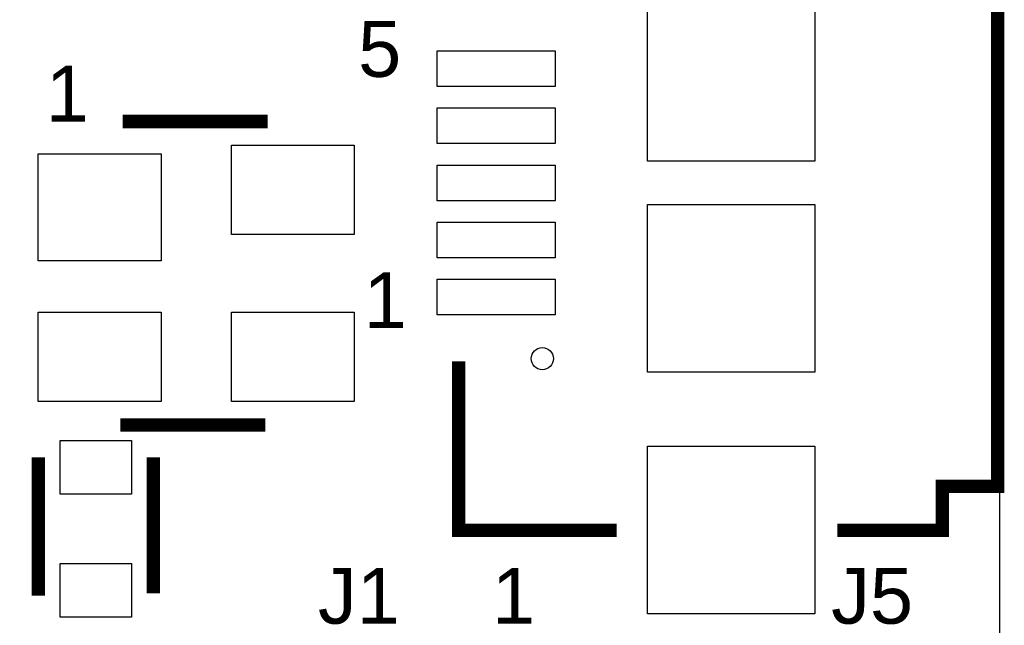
# Model space of a CAD drawing. Extents: x -59 to 351, y -56 to 231.
# Tile 6 of 28: x 24 to 36, y 22 to 29. Entities that reach past the tile are written whole.
import ezdxf

# ---------------------------------------------------------------- set-up
doc = ezdxf.new("R2010")
doc.units = 0
for name, color, linetype in [('BG_OUTLINE', 7, 'CONTINUOUS'), ('PG_SILKSCREEN_TOP', 7, 'CONTINUOUS'), ('PIN_TOP', 12, 'CONTINUOUS'), ('RD_SILKSCREEN_TOP', 7, 'CONTINUOUS')]:
    doc.layers.add(name, color=color, linetype=linetype)

msp = doc.modelspace()

# ---------------------------------------------------------------- linework, layer by layer
at = {"layer": 'BG_OUTLINE'}
msp.add_lwpolyline([(0, 0), (0, 45.974), (35.56, 45.974), (35.56, 0), (0, 0)], dxfattribs=at)
at = {"layer": 'PG_SILKSCREEN_TOP', "const_width": 0.1524}
for points in [[(33.711007, 31.257799), (34.907296, 31.257799), (34.907296, 30.7578), (35.537292, 30.7578), (35.537292, 23.8522), (34.907296, 23.8522), (34.907296, 23.352201), (33.711007, 23.352201)], [(27.2288, 28.0035), (25.5778, 28.0035)], [(31.199607, 23.352201), (29.401694, 23.352201), (29.401694, 25.273)], [(27.2034, 24.5491), (25.5524, 24.5491)], [(24.618696, 24.181689), (24.618696, 22.606889)], [(25.927304, 22.632289), (25.927304, 24.181689)]]:
    msp.add_lwpolyline(points, dxfattribs=at)
at = {"layer": 'PIN_TOP'}
for points in [[(33.457109, 27.552498), (31.552109, 27.552498), (31.552109, 29.457498), (33.457109, 29.457498)], [(30.502708, 28.401797), (29.156508, 28.401797), (29.156508, 28.808197), (30.502708, 28.808197)], [(30.502708, 27.751811), (29.156508, 27.751811), (29.156508, 28.158211), (30.502708, 28.158211)], [(26.817498, 27.734311), (28.214498, 27.734311), (28.214498, 26.718311), (26.817498, 26.718311)], [(26.014502, 27.635911), (26.014502, 26.416711), (24.617502, 26.416711), (24.617502, 27.635911)], [(30.502708, 27.1018), (29.156508, 27.1018), (29.156508, 27.5082), (30.502708, 27.5082)], [(33.457109, 25.152502), (31.552109, 25.152502), (31.552109, 27.057502), (33.457109, 27.057502)], [(30.502708, 26.451789), (29.156508, 26.451789), (29.156508, 26.858189), (30.502708, 26.858189)], [(30.502708, 25.801803), (29.156508, 25.801803), (29.156508, 26.208203), (30.502708, 26.208203)], [(24.617502, 25.834289), (26.014502, 25.834289), (26.014502, 24.818289), (24.617502, 24.818289)], [(26.817498, 25.834289), (28.214498, 25.834289), (28.214498, 24.818289), (26.817498, 24.818289)], [(24.8666, 24.373992), (25.6794, 24.373992), (25.6794, 23.764392), (24.8666, 23.764392)], [(33.457109, 22.402495), (31.552109, 22.402495), (31.552109, 24.307495), (33.457109, 24.307495)], [(24.8666, 22.973386), (25.6794, 22.973386), (25.6794, 22.363786), (24.8666, 22.363786)]]:
    msp.add_lwpolyline(points, close=True, dxfattribs=at)
msp.add_circle((30.3546, 25.305004), 0.127, dxfattribs=at)

# ---------------------------------------------------------------- texts
at = {"layer": 'PG_SILKSCREEN_TOP', "width": 1.04}
for s, p in [('5', (28.2575, 28.5115)), ('1', (24.7015, 28.0035)), ('1', (28.321, 25.654)), ('1', (29.7815, 22.2885))]:
    msp.add_text(s, height=0.635, dxfattribs=at).set_placement(p)
at = {"layer": 'RD_SILKSCREEN_TOP', "width": 1.04}
for s, p in [('J1', (27.8003, 22.2885)), ('J5', (33.6423, 22.2885))]:
    msp.add_text(s, height=0.635, dxfattribs=at).set_placement(p)

doc.saveas('drawing.dxf')
